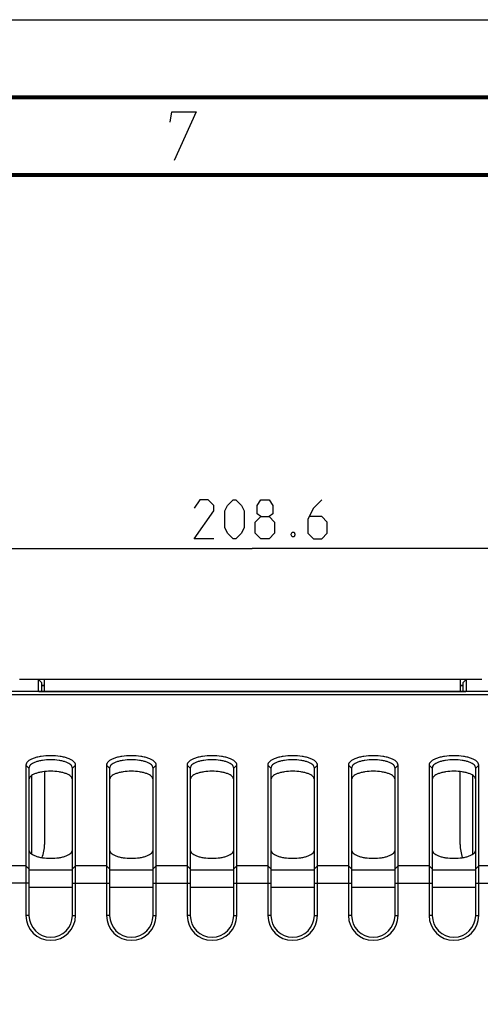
# Model space of a CAD drawing. Header units: millimetres. Extents: x 0 to 420, y 0 to 297.
# Tile 49 of 50: x 332 to 362, y 234 to 297. Entities that reach past the tile are written whole.
import ezdxf

# ---------------------------------------------------------------- set-up
doc = ezdxf.new("R2010")
doc.units = ezdxf.units.MM
doc.header["$LTSCALE"] = 23.1
doc.layers.get('0').update_dxf_attribs({"linetype": 'CONTINUOUS'})
doc.layers.add('02___PRT_ALL_AXES', color=7, linetype='CONTINUOUS')
doc.layers.add('DIM_PILOTEES', color=7, linetype='CONTINUOUS')
doc.styles.get("Standard").update_dxf_attribs({"font": 'txt', "width": 0.7})
doc.dimstyles.new('DIMSTYLE_1', dxfattribs={"dimtxt": 2.5, "dimasz": 3.5, "dimexe": 2, "dimexo": 0, "dimtad": 1, "dimlfac": 2.5, "dimdsep": 46, "dimtxsty": 'Standard', "dimblk": '_FILLED', "dimblk1": '_FILLED', "dimblk2": '_FILLED', "dimcen": 0.09, "dimazin": 2, "dimtp": 0.5, "dimtm": 0.5, "dimtfac": 1, "dimtofl": 0, "dimtmove": 0, "dimatfit": 3, "dimldrblk": '_FILLED', "dimfxl": 0, "dimtolj": 1, "dimarcsym": 0})

# ---------------------------------------------------------------- blocks, each defined once
blk = doc.blocks.new('_FILLED')
at = {"color": 0, "linetype": 'ByBlock'}
blk.add_solid([(0, 0), (-1, 0.143), (-1, -0.143)], dxfattribs=at)
blk = doc.blocks.new('*D13')
at = {"layer": 'DIM_PILOTEES', "color": 2, "linetype": 'Continuous'}
for p, q in [((305.574, 233.573), (305.574, 264.943)), ((389.014, 233.573), (389.014, 264.943)), ((305.574, 262.943), (347.294, 262.943)), ((389.014, 262.943), (347.294, 262.943))]:
    blk.add_line(p, q, dxfattribs=at)
at = {"layer": 'DIM_PILOTEES', "color": 2, "linetype": 'Continuous', "xscale": 3.5, "yscale": 3.5, "zscale": 3.5, "rotation": 180}
blk.add_blockref('_FILLED', (305.574, 262.943), dxfattribs=at)
at = {"layer": 'DIM_PILOTEES', "color": 2, "linetype": 'Continuous', "xscale": 3.5, "yscale": 3.5, "zscale": 3.5}
blk.add_blockref('_FILLED', (389.014, 262.943), dxfattribs=at)
at = {"layer": 'DIM_PILOTEES', "color": 2, "linetype": 'Continuous', "insert": (348.196, 266.068), "char_height": 2.5, "width": 13.92857, "attachment_point": 2, "line_spacing_factor": 0.9}
blk.add_mtext('{\\ftxt;\\W0.0001;\\H0.0001;\\~}{\\ftxt;\\W3.7142857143;\\H2.5; }{\\ftxt;\\W0.0001;\\H0.0001;\\~}', dxfattribs=at)

msp = doc.modelspace()

# ---------------------------------------------------------------- linework, layer by layer
at = {"color": 7, "linetype": 'Continuous'}
for p, q in [((0, 297), (420, 297)), ((25, 286.9999), (410, 286.9999)), ((332.2936, 254.5111), (332.2865, 254.504)), ((332.4936, 254.5162), (333.2936, 254.5162)), ((333.4935, 254.5111), (333.4936, 254.5109)), ((333.4935, 254.5111), (333.6934, 254.3113)), ((333.4935, 254.5082), (361.0936, 254.5082)), ((333.4936, 254.5109), (333.4936, 253.7389)), ((333.6936, 254.311), (333.4936, 254.5109)), ((333.8936, 253.7241), (333.8936, 254.5082)), ((360.6936, 254.5082), (360.6936, 253.7241)), ((360.8936, 254.311), (361.0936, 254.5109)), ((361.0936, 254.5111), (360.8937, 254.3113)), ((361.0936, 254.5109), (361.0936, 254.5111)), ((361.0936, 253.7389), (361.0936, 254.5109)), ((361.2936, 254.5162), (362.0936, 254.5162)), ((363.8936, 253.7221), (330.6936, 253.7221)), ((333.4936, 253.7389), (333.4938, 253.7385)), ((333.6934, 254.3113), (333.6936, 254.311)), ((333.6936, 254.311), (333.6936, 253.7272)), ((333.8936, 254.1082), (333.6936, 254.1082)), ((334.0936, 253.7232), (360.4936, 253.7232)), ((360.8936, 254.1082), (360.6936, 254.1082)), ((360.8936, 254.311), (360.8937, 254.3113)), ((360.8936, 253.7272), (360.8936, 254.311)), ((361.0934, 253.7385), (361.0936, 253.7389)), ((363.8936, 253.5065), (330.6936, 253.5065)), ((332.6936, 248.9791), (332.6936, 239.2941)), ((332.8936, 248.7942), (332.6936, 248.9791)), ((332.8936, 248.7942), (332.8936, 239.2941)), ((335.6936, 248.7942), (335.8936, 248.9791)), ((335.6936, 239.2941), (335.6936, 248.7942)), ((335.8936, 239.2941), (335.8936, 248.9791)), ((337.8936, 248.9791), (337.8936, 239.2941)), ((338.0936, 248.7942), (337.8936, 248.9791)), ((338.0936, 248.7942), (338.0936, 239.2941)), ((340.8936, 248.7942), (341.0936, 248.9791)), ((340.8936, 239.2941), (340.8936, 248.7942)), ((341.0936, 239.2941), (341.0936, 248.9791)), ((343.0936, 248.9791), (343.0936, 239.2941)), ((343.2936, 248.7942), (343.0936, 248.9791)), ((343.2936, 248.7942), (343.2936, 239.2941)), ((346.0936, 248.7942), (346.2936, 248.9791)), ((346.0936, 239.2941), (346.0936, 248.7942)), ((346.2936, 239.2941), (346.2936, 248.9791)), ((348.2936, 248.9791), (348.2936, 239.2941)), ((348.4936, 248.7942), (348.2936, 248.9791)), ((348.4936, 248.7942), (348.4936, 239.2941)), ((351.2936, 248.7942), (351.4936, 248.9791)), ((351.2936, 239.2941), (351.2936, 248.7942)), ((351.4936, 239.2941), (351.4936, 248.9791)), ((353.4936, 248.9791), (353.4936, 239.2941)), ((353.6936, 248.7942), (353.4936, 248.9791)), ((353.6936, 248.7942), (353.6936, 239.2941)), ((356.4936, 248.7942), (356.6936, 248.9791)), ((356.4936, 239.2941), (356.4936, 248.7942)), ((356.6936, 239.2941), (356.6936, 248.9791)), ((358.6936, 248.9791), (358.6936, 239.2941)), ((358.8936, 248.7942), (358.6936, 248.9791)), ((358.8936, 248.7942), (358.8936, 239.2941)), ((361.6936, 248.7942), (361.8936, 248.9791)), ((361.6936, 239.2941), (361.6936, 248.7942)), ((361.8936, 239.2941), (361.8936, 248.9791)), ((333.0641, 248.3082), (333.0874, 248.3082)), ((333.0874, 243.2406), (333.0874, 248.3082)), ((333.8936, 248.5644), (333.8936, 243.8682)), ((360.6936, 243.8682), (360.6936, 248.5644)), ((361.4997, 248.3082), (361.4997, 243.2406)), ((361.4997, 248.3082), (361.523, 248.3082)), ((332.6936, 242.4941), (330.6936, 242.4941)), ((332.8936, 242.3092), (332.6936, 242.4941)), ((335.6936, 242.3092), (335.8936, 242.4941)), ((337.8936, 242.4941), (335.8936, 242.4941)), ((338.0936, 242.3092), (337.8936, 242.4941)), ((340.8936, 242.3092), (341.0936, 242.4941)), ((343.0936, 242.4941), (341.0936, 242.4941)), ((343.2936, 242.3092), (343.0936, 242.4941)), ((346.0936, 242.3092), (346.2936, 242.4941)), ((348.2936, 242.4941), (346.2936, 242.4941)), ((348.4936, 242.3092), (348.2936, 242.4941)), ((351.2936, 242.3092), (351.4936, 242.4941)), ((353.4936, 242.4941), (351.4936, 242.4941)), ((353.6936, 242.3092), (353.4936, 242.4941)), ((356.4936, 242.3092), (356.6936, 242.4941)), ((358.6936, 242.4941), (356.6936, 242.4941)), ((358.8936, 242.3092), (358.6936, 242.4941)), ((361.6936, 242.3092), (361.8936, 242.4941)), ((363.8936, 242.4941), (361.8936, 242.4941)), ((332.8936, 242.2262), (335.6936, 242.2262)), ((338.0936, 242.2262), (340.8936, 242.2262)), ((343.2936, 242.2262), (346.0936, 242.2262)), ((348.4936, 242.2262), (351.2936, 242.2262)), ((353.6936, 242.2262), (356.4936, 242.2262)), ((358.8936, 242.2262), (361.6936, 242.2262)), ((332.8936, 241.3844), (330.4936, 241.3844)), ((332.8936, 241.1164), (335.6936, 241.1164)), ((335.6936, 241.3844), (338.0936, 241.3844)), ((338.0936, 241.1164), (340.8936, 241.1164)), ((340.8936, 241.3844), (343.2936, 241.3844)), ((343.2936, 241.1164), (346.0936, 241.1164)), ((346.0936, 241.3844), (348.4936, 241.3844)), ((348.4936, 241.1164), (351.2936, 241.1164)), ((351.2936, 241.3844), (353.6936, 241.3844)), ((353.6936, 241.1164), (356.4936, 241.1164)), ((356.4936, 241.3844), (358.8936, 241.3844)), ((358.8936, 241.1164), (361.6936, 241.1164)), ((361.6936, 241.3844), (364.0936, 241.3844)), ((332.8936, 239.2941), (332.6936, 239.2941)), ((335.6936, 239.2941), (335.8936, 239.2941)), ((338.0936, 239.2941), (337.8936, 239.2941)), ((340.8936, 239.2941), (341.0936, 239.2941)), ((343.2936, 239.2941), (343.0936, 239.2941)), ((346.0936, 239.2941), (346.2936, 239.2941)), ((348.4936, 239.2941), (348.2936, 239.2941)), ((351.2936, 239.2941), (351.4936, 239.2941)), ((353.6936, 239.2941), (353.4936, 239.2941)), ((356.4936, 239.2941), (356.6936, 239.2941)), ((358.8936, 239.2941), (358.6936, 239.2941)), ((361.6936, 239.2941), (361.8936, 239.2941))]:
    msp.add_line(p, q, dxfattribs=at)
at = {"color": 7, "linetype": 'Continuous', "const_width": 0.25}
for points in [[(415, 292), (20, 292)], [(25, 287), (410, 287)]]:
    msp.add_lwpolyline(points, dxfattribs=at)
at = {"color": 2, "linetype": 'Continuous'}
msp.add_lwpolyline([(341.9937, 290.4), (342.1039, 291.075), (343.6789, 291.075), (342.2646, 287.925)], dxfattribs=at)
at = {"color": 7, "linetype": 'Continuous'}
for centre, radius, start, end in [((331.4936, 243.8682), 2.4, 339.35207, 360), ((363.0936, 243.8682), 2.4, 180, 200.64793), ((334.2936, 239.2941), 1.6, 180, 360), ((334.2936, 239.2941), 1.4, 180, 360), ((339.4936, 239.2941), 1.6, 180, 360), ((339.4936, 239.2941), 1.4, 180, 360), ((344.6936, 239.2941), 1.6, 180, 360), ((344.6936, 239.2941), 1.4, 180, 360), ((349.8936, 239.2941), 1.6, 180, 360), ((349.8936, 239.2941), 1.4, 180, 360), ((355.0936, 239.2941), 1.6, 180, 360), ((355.0936, 239.2941), 1.4, 180, 360), ((360.2936, 239.2941), 1.6, 180, 360), ((360.2936, 239.2941), 1.4, 180, 360)]:
    msp.add_arc(centre, radius, start, end, dxfattribs=at)
for points, knots in [([(332.2936, 254.5111), (332.2947, 254.5122), (332.3012, 254.5118), (332.3123, 254.5136), (332.3312, 254.5139), (332.3557, 254.5148), (332.3854, 254.5154), (332.4319, 254.516), (332.4684, 254.5162), (332.4936, 254.5162)], [0, 0, 0, 0, 0.0240437, 0.0840323, 0.1779692, 0.3024259, 0.4528075, 0.6234687, 1, 1, 1, 1]), ([(333.2936, 254.5162), (333.3187, 254.5162), (333.3552, 254.516), (333.4017, 254.5154), (333.4315, 254.5148), (333.4559, 254.5139), (333.4748, 254.5136), (333.4859, 254.5118), (333.4924, 254.5122), (333.4935, 254.5111)], [0, 0, 0, 0, 0.3765313, 0.5471925, 0.6975741, 0.8220308, 0.9159677, 0.9759563, 1, 1, 1, 1]), ([(361.0936, 254.5111), (361.0947, 254.5122), (361.1012, 254.5118), (361.1123, 254.5136), (361.1312, 254.5139), (361.1557, 254.5148), (361.1854, 254.5154), (361.2319, 254.516), (361.2684, 254.5162), (361.2936, 254.5162)], [0, 0, 0, 0, 0.0240437, 0.0840323, 0.1779692, 0.3024259, 0.4528075, 0.6234687, 1, 1, 1, 1]), ([(333.4938, 253.7385), (333.4948, 253.7374), (333.5001, 253.7367), (333.5095, 253.735), (333.525, 253.7339), (333.5556, 253.7317), (333.6063, 253.7296), (333.68, 253.7274), (333.7691, 253.7256), (333.8703, 253.7242), (333.9798, 253.7234), (334.0552, 253.7232), (334.0936, 253.7232)], [0, 0, 0, 0, 0.0075814, 0.0241489, 0.0497438, 0.084144, 0.1780874, 0.3025358, 0.452892, 0.6235475, 0.8082372, 1, 1, 1, 1]), ([(360.4936, 253.7232), (360.5319, 253.7232), (360.6073, 253.7234), (360.7168, 253.7242), (360.818, 253.7256), (360.9071, 253.7274), (360.9809, 253.7296), (361.0315, 253.7317), (361.0621, 253.7339), (361.0776, 253.735), (361.087, 253.7367), (361.0923, 253.7374), (361.0934, 253.7385)], [0, 0, 0, 0, 0.1917628, 0.3764526, 0.547108, 0.6974642, 0.8219126, 0.915856, 0.9502562, 0.9758511, 0.9924186, 1, 1, 1, 1]), ([(335.8936, 248.9791), (335.8936, 249.02), (335.8676, 249.1102), (335.7675, 249.2256), (335.6157, 249.3287), (335.4158, 249.4184), (335.1744, 249.492), (334.7978, 249.5669), (334.2936, 249.6023), (333.7893, 249.5669), (333.4127, 249.492), (333.1713, 249.4184), (332.9714, 249.3287), (332.8196, 249.2256), (332.7195, 249.1102), (332.6936, 249.02), (332.6936, 248.9791)], [0, 0, 0, 0, 0.0337066, 0.0738333, 0.123697, 0.1839551, 0.2537408, 0.3312955, 0.5, 0.6687045, 0.7462592, 0.8160449, 0.876303, 0.9261667, 0.9662934, 1, 1, 1, 1]), ([(335.6936, 248.7942), (335.6936, 248.83), (335.6708, 248.9088), (335.5832, 249.0098), (335.4504, 249.1001), (335.2755, 249.1785), (335.0643, 249.2429), (334.7348, 249.3085), (334.2936, 249.3395), (333.8523, 249.3085), (333.5228, 249.2429), (333.3116, 249.1785), (333.1367, 249.1001), (333.0039, 249.0098), (332.9163, 248.9088), (332.8936, 248.83), (332.8936, 248.7942)], [0, 0, 0, 0, 0.0337066, 0.0738333, 0.123697, 0.1839551, 0.2537408, 0.3312955, 0.5, 0.6687045, 0.7462592, 0.8160449, 0.876303, 0.9261667, 0.9662934, 1, 1, 1, 1]), ([(341.0936, 248.9791), (341.0936, 249.02), (341.0676, 249.1102), (340.9675, 249.2256), (340.8157, 249.3287), (340.6158, 249.4184), (340.3744, 249.492), (339.9978, 249.5669), (339.4936, 249.6023), (338.9893, 249.5669), (338.6127, 249.492), (338.3713, 249.4184), (338.1714, 249.3287), (338.0196, 249.2256), (337.9195, 249.1102), (337.8936, 249.02), (337.8936, 248.9791)], [0, 0, 0, 0, 0.0337066, 0.0738333, 0.123697, 0.1839551, 0.2537408, 0.3312955, 0.5, 0.6687045, 0.7462592, 0.8160449, 0.876303, 0.9261667, 0.9662934, 1, 1, 1, 1]), ([(340.8936, 248.7942), (340.8936, 248.83), (340.8708, 248.9088), (340.7832, 249.0098), (340.6504, 249.1001), (340.4755, 249.1785), (340.2643, 249.2429), (339.9348, 249.3085), (339.4936, 249.3395), (339.0523, 249.3085), (338.7228, 249.2429), (338.5116, 249.1785), (338.3367, 249.1001), (338.2039, 249.0098), (338.1163, 248.9088), (338.0936, 248.83), (338.0936, 248.7942)], [0, 0, 0, 0, 0.0337066, 0.0738333, 0.123697, 0.1839551, 0.2537408, 0.3312955, 0.5, 0.6687045, 0.7462592, 0.8160449, 0.876303, 0.9261667, 0.9662934, 1, 1, 1, 1]), ([(346.2936, 248.9791), (346.2936, 249.02), (346.2676, 249.1102), (346.1675, 249.2256), (346.0157, 249.3287), (345.8158, 249.4184), (345.5744, 249.492), (345.1978, 249.5669), (344.6936, 249.6023), (344.1893, 249.5669), (343.8127, 249.492), (343.5713, 249.4184), (343.3714, 249.3287), (343.2196, 249.2256), (343.1195, 249.1102), (343.0936, 249.02), (343.0936, 248.9791)], [0, 0, 0, 0, 0.0337066, 0.0738333, 0.123697, 0.1839551, 0.2537408, 0.3312955, 0.5, 0.6687045, 0.7462592, 0.8160449, 0.876303, 0.9261667, 0.9662934, 1, 1, 1, 1]), ([(346.0936, 248.7942), (346.0936, 248.83), (346.0708, 248.9088), (345.9832, 249.0098), (345.8504, 249.1001), (345.6755, 249.1785), (345.4643, 249.2429), (345.1348, 249.3085), (344.6936, 249.3395), (344.2523, 249.3085), (343.9228, 249.2429), (343.7116, 249.1785), (343.5367, 249.1001), (343.4039, 249.0098), (343.3163, 248.9088), (343.2936, 248.83), (343.2936, 248.7942)], [0, 0, 0, 0, 0.0337066, 0.0738333, 0.123697, 0.1839551, 0.2537408, 0.3312955, 0.5, 0.6687045, 0.7462592, 0.8160449, 0.876303, 0.9261667, 0.9662934, 1, 1, 1, 1]), ([(351.4936, 248.9791), (351.4936, 249.02), (351.4676, 249.1102), (351.3675, 249.2256), (351.2157, 249.3287), (351.0158, 249.4184), (350.7744, 249.492), (350.3978, 249.5669), (349.8936, 249.6023), (349.3893, 249.5669), (349.0127, 249.492), (348.7713, 249.4184), (348.5714, 249.3287), (348.4196, 249.2256), (348.3195, 249.1102), (348.2936, 249.02), (348.2936, 248.9791)], [0, 0, 0, 0, 0.0337066, 0.0738333, 0.123697, 0.1839551, 0.2537408, 0.3312955, 0.5, 0.6687045, 0.7462592, 0.8160449, 0.876303, 0.9261667, 0.9662934, 1, 1, 1, 1]), ([(351.2936, 248.7942), (351.2936, 248.83), (351.2708, 248.9088), (351.1832, 249.0098), (351.0504, 249.1001), (350.8755, 249.1785), (350.6643, 249.2429), (350.3348, 249.3085), (349.8936, 249.3395), (349.4523, 249.3085), (349.1228, 249.2429), (348.9116, 249.1785), (348.7367, 249.1001), (348.6039, 249.0098), (348.5163, 248.9088), (348.4936, 248.83), (348.4936, 248.7942)], [0, 0, 0, 0, 0.0337066, 0.0738333, 0.123697, 0.1839551, 0.2537408, 0.3312955, 0.5, 0.6687045, 0.7462592, 0.8160449, 0.876303, 0.9261667, 0.9662934, 1, 1, 1, 1]), ([(356.6936, 248.9791), (356.6936, 249.02), (356.6676, 249.1102), (356.5675, 249.2256), (356.4157, 249.3287), (356.2158, 249.4184), (355.9744, 249.492), (355.5978, 249.5669), (355.0936, 249.6023), (354.5893, 249.5669), (354.2127, 249.492), (353.9713, 249.4184), (353.7714, 249.3287), (353.6196, 249.2256), (353.5195, 249.1102), (353.4936, 249.02), (353.4936, 248.9791)], [0, 0, 0, 0, 0.0337066, 0.0738333, 0.123697, 0.1839551, 0.2537408, 0.3312955, 0.5, 0.6687045, 0.7462592, 0.8160449, 0.876303, 0.9261667, 0.9662934, 1, 1, 1, 1]), ([(356.4936, 248.7942), (356.4936, 248.83), (356.4708, 248.9088), (356.3832, 249.0098), (356.2504, 249.1001), (356.0755, 249.1785), (355.8643, 249.2429), (355.5348, 249.3085), (355.0936, 249.3395), (354.6523, 249.3085), (354.3228, 249.2429), (354.1116, 249.1785), (353.9367, 249.1001), (353.8039, 249.0098), (353.7163, 248.9088), (353.6936, 248.83), (353.6936, 248.7942)], [0, 0, 0, 0, 0.0337066, 0.0738333, 0.123697, 0.1839551, 0.2537408, 0.3312955, 0.5, 0.6687045, 0.7462592, 0.8160449, 0.876303, 0.9261667, 0.9662934, 1, 1, 1, 1]), ([(361.8936, 248.9791), (361.8936, 249.02), (361.8676, 249.1102), (361.7675, 249.2256), (361.6157, 249.3287), (361.4158, 249.4184), (361.1744, 249.492), (360.7978, 249.5669), (360.2936, 249.6023), (359.7893, 249.5669), (359.4127, 249.492), (359.1713, 249.4184), (358.9714, 249.3287), (358.8196, 249.2256), (358.7195, 249.1102), (358.6936, 249.02), (358.6936, 248.9791)], [0, 0, 0, 0, 0.0337066, 0.0738333, 0.123697, 0.1839551, 0.2537408, 0.3312955, 0.5, 0.6687045, 0.7462592, 0.8160449, 0.876303, 0.9261667, 0.9662934, 1, 1, 1, 1]), ([(361.6936, 248.7942), (361.6936, 248.83), (361.6708, 248.9088), (361.5832, 249.0098), (361.4504, 249.1001), (361.2755, 249.1785), (361.0643, 249.2429), (360.7348, 249.3085), (360.2936, 249.3395), (359.8523, 249.3085), (359.5228, 249.2429), (359.3116, 249.1785), (359.1367, 249.1001), (359.0039, 249.0098), (358.9163, 248.9088), (358.8936, 248.83), (358.8936, 248.7942)], [0, 0, 0, 0, 0.0337066, 0.0738333, 0.123697, 0.1839551, 0.2537408, 0.3312955, 0.5, 0.6687045, 0.7462592, 0.8160449, 0.876303, 0.9261667, 0.9662934, 1, 1, 1, 1]), ([(335.6936, 248.0544), (335.6936, 248.0901), (335.6708, 248.169), (335.5832, 248.27), (335.4504, 248.3603), (335.2755, 248.4387), (335.0643, 248.5031), (334.7348, 248.5686), (334.2936, 248.5996), (333.8523, 248.5686), (333.5228, 248.5031), (333.3116, 248.4387), (333.1367, 248.3603), (333.0039, 248.27), (332.9163, 248.169), (332.8936, 248.0901), (332.8936, 248.0544)], [0, 0, 0, 0, 0.0337067, 0.0738333, 0.123697, 0.1839551, 0.2537408, 0.3312956, 0.5, 0.6687044, 0.7462592, 0.8160449, 0.876303, 0.9261667, 0.9662933, 1, 1, 1, 1]), ([(340.8936, 248.0544), (340.8936, 248.0901), (340.8708, 248.169), (340.7832, 248.27), (340.6504, 248.3603), (340.4755, 248.4387), (340.2643, 248.5031), (339.9348, 248.5686), (339.4936, 248.5996), (339.0523, 248.5686), (338.7228, 248.5031), (338.5116, 248.4387), (338.3367, 248.3603), (338.2039, 248.27), (338.1163, 248.169), (338.0936, 248.0901), (338.0936, 248.0544)], [0, 0, 0, 0, 0.0337067, 0.0738333, 0.123697, 0.1839551, 0.2537408, 0.3312956, 0.5, 0.6687044, 0.7462592, 0.8160449, 0.876303, 0.9261667, 0.9662933, 1, 1, 1, 1]), ([(346.0936, 248.0544), (346.0936, 248.0901), (346.0708, 248.169), (345.9832, 248.27), (345.8504, 248.3603), (345.6755, 248.4387), (345.4643, 248.5031), (345.1348, 248.5686), (344.6936, 248.5996), (344.2523, 248.5686), (343.9228, 248.5031), (343.7116, 248.4387), (343.5367, 248.3603), (343.4039, 248.27), (343.3163, 248.169), (343.2936, 248.0901), (343.2936, 248.0544)], [0, 0, 0, 0, 0.0337067, 0.0738333, 0.123697, 0.1839551, 0.2537408, 0.3312956, 0.5, 0.6687044, 0.7462592, 0.8160449, 0.876303, 0.9261667, 0.9662933, 1, 1, 1, 1]), ([(351.2936, 248.0544), (351.2936, 248.0901), (351.2708, 248.169), (351.1832, 248.27), (351.0504, 248.3603), (350.8755, 248.4387), (350.6643, 248.5031), (350.3348, 248.5686), (349.8936, 248.5996), (349.4523, 248.5686), (349.1228, 248.5031), (348.9116, 248.4387), (348.7367, 248.3603), (348.6039, 248.27), (348.5163, 248.169), (348.4936, 248.0901), (348.4936, 248.0544)], [0, 0, 0, 0, 0.0337067, 0.0738333, 0.123697, 0.1839551, 0.2537408, 0.3312956, 0.5, 0.6687044, 0.7462592, 0.8160449, 0.876303, 0.9261667, 0.9662933, 1, 1, 1, 1]), ([(356.4936, 248.0544), (356.4936, 248.0901), (356.4708, 248.169), (356.3832, 248.27), (356.2504, 248.3603), (356.0755, 248.4387), (355.8643, 248.5031), (355.5348, 248.5686), (355.0936, 248.5996), (354.6523, 248.5686), (354.3228, 248.5031), (354.1116, 248.4387), (353.9367, 248.3603), (353.8039, 248.27), (353.7163, 248.169), (353.6936, 248.0901), (353.6936, 248.0544)], [0, 0, 0, 0, 0.0337067, 0.0738333, 0.123697, 0.1839551, 0.2537408, 0.3312956, 0.5, 0.6687044, 0.7462592, 0.8160449, 0.876303, 0.9261667, 0.9662933, 1, 1, 1, 1]), ([(361.6936, 248.0544), (361.6936, 248.0901), (361.6708, 248.169), (361.5832, 248.27), (361.4504, 248.3603), (361.2755, 248.4387), (361.0643, 248.5031), (360.7348, 248.5686), (360.2936, 248.5996), (359.8523, 248.5686), (359.5228, 248.5031), (359.3116, 248.4387), (359.1367, 248.3603), (359.0039, 248.27), (358.9163, 248.169), (358.8936, 248.0901), (358.8936, 248.0544)], [0, 0, 0, 0, 0.0337067, 0.0738333, 0.123697, 0.1839551, 0.2537408, 0.3312956, 0.5, 0.6687044, 0.7462592, 0.8160449, 0.876303, 0.9261667, 0.9662933, 1, 1, 1, 1]), ([(332.8936, 243.5107), (332.8936, 243.475), (332.9163, 243.3961), (333.0039, 243.2951), (333.1367, 243.2048), (333.3116, 243.1264), (333.5228, 243.062), (333.8523, 242.9965), (334.2936, 242.9655), (334.7348, 242.9965), (335.0643, 243.062), (335.2755, 243.1264), (335.4504, 243.2048), (335.5832, 243.2951), (335.6708, 243.3961), (335.6936, 243.475), (335.6936, 243.5107)], [0, 0, 0, 0, 0.0337067, 0.0738333, 0.123697, 0.1839551, 0.2537408, 0.3312956, 0.5, 0.6687044, 0.7462592, 0.8160449, 0.876303, 0.9261667, 0.9662933, 1, 1, 1, 1]), ([(338.0936, 243.5107), (338.0936, 243.475), (338.1163, 243.3961), (338.2039, 243.2951), (338.3367, 243.2048), (338.5116, 243.1264), (338.7228, 243.062), (339.0523, 242.9965), (339.4936, 242.9655), (339.9348, 242.9965), (340.2643, 243.062), (340.4755, 243.1264), (340.6504, 243.2048), (340.7832, 243.2951), (340.8708, 243.3961), (340.8936, 243.475), (340.8936, 243.5107)], [0, 0, 0, 0, 0.0337067, 0.0738333, 0.123697, 0.1839551, 0.2537408, 0.3312956, 0.5, 0.6687044, 0.7462592, 0.8160449, 0.876303, 0.9261667, 0.9662933, 1, 1, 1, 1]), ([(343.2936, 243.5107), (343.2936, 243.475), (343.3163, 243.3961), (343.4039, 243.2951), (343.5367, 243.2048), (343.7116, 243.1264), (343.9228, 243.062), (344.2523, 242.9965), (344.6936, 242.9655), (345.1348, 242.9965), (345.4643, 243.062), (345.6755, 243.1264), (345.8504, 243.2048), (345.9832, 243.2951), (346.0708, 243.3961), (346.0936, 243.475), (346.0936, 243.5107)], [0, 0, 0, 0, 0.0337067, 0.0738333, 0.123697, 0.1839551, 0.2537408, 0.3312956, 0.5, 0.6687044, 0.7462592, 0.8160449, 0.876303, 0.9261667, 0.9662933, 1, 1, 1, 1]), ([(348.4936, 243.5107), (348.4936, 243.475), (348.5163, 243.3961), (348.6039, 243.2951), (348.7367, 243.2048), (348.9116, 243.1264), (349.1228, 243.062), (349.4523, 242.9965), (349.8936, 242.9655), (350.3348, 242.9965), (350.6643, 243.062), (350.8755, 243.1264), (351.0504, 243.2048), (351.1832, 243.2951), (351.2708, 243.3961), (351.2936, 243.475), (351.2936, 243.5107)], [0, 0, 0, 0, 0.0337067, 0.0738333, 0.123697, 0.1839551, 0.2537408, 0.3312956, 0.5, 0.6687044, 0.7462592, 0.8160449, 0.876303, 0.9261667, 0.9662933, 1, 1, 1, 1]), ([(353.6936, 243.5107), (353.6936, 243.475), (353.7163, 243.3961), (353.8039, 243.2951), (353.9367, 243.2048), (354.1116, 243.1264), (354.3228, 243.062), (354.6523, 242.9965), (355.0936, 242.9655), (355.5348, 242.9965), (355.8643, 243.062), (356.0755, 243.1264), (356.2504, 243.2048), (356.3832, 243.2951), (356.4708, 243.3961), (356.4936, 243.475), (356.4936, 243.5107)], [0, 0, 0, 0, 0.0337067, 0.0738333, 0.123697, 0.1839551, 0.2537408, 0.3312956, 0.5, 0.6687044, 0.7462592, 0.8160449, 0.876303, 0.9261667, 0.9662933, 1, 1, 1, 1]), ([(358.8936, 243.5107), (358.8936, 243.475), (358.9163, 243.3961), (359.0039, 243.2951), (359.1367, 243.2048), (359.3116, 243.1264), (359.5228, 243.062), (359.8523, 242.9965), (360.2936, 242.9655), (360.7348, 242.9965), (361.0643, 243.062), (361.2755, 243.1264), (361.4504, 243.2048), (361.5832, 243.2951), (361.6708, 243.3961), (361.6936, 243.475), (361.6936, 243.5107)], [0, 0, 0, 0, 0.0337067, 0.0738333, 0.123697, 0.1839551, 0.2537408, 0.3312956, 0.5, 0.6687044, 0.7462592, 0.8160449, 0.876303, 0.9261667, 0.9662933, 1, 1, 1, 1])]:
    msp.add_open_spline(points, degree=3, knots=knots, dxfattribs=at)
at = {"layer": '02___PRT_ALL_AXES', "color": 7, "linetype": 'Continuous'}
for p, q in [((333.6936, 254.1082), (333.8936, 254.1082)), ((360.6936, 254.1082), (360.8936, 254.1082))]:
    msp.add_line(p, q, dxfattribs=at)
at = {"layer": 'DIM_PILOTEES', "color": 2, "linetype": 'Continuous'}
for points in [[(344.8035, 263.568), (343.5535, 263.568), (344.8035, 265.3537), (344.8035, 265.7108), (344.4463, 266.068), (343.9106, 266.068), (343.5535, 265.5323)], [(345.5178, 264.2823), (345.5178, 265.3537), (345.6964, 265.7108), (346.0535, 266.068), (346.2321, 266.068), (346.5892, 265.7108), (346.7678, 265.3537), (346.7678, 264.2823), (346.5892, 263.9251), (346.2321, 263.568), (346.0535, 263.568), (345.6964, 263.9251), (345.5178, 264.2823)], [(347.8392, 264.9966), (347.6011, 265.1751), (347.6011, 265.7108), (347.8392, 266.068), (348.3749, 266.068), (348.613, 265.7108), (348.613, 265.1751), (348.3749, 264.9966), (348.7321, 264.6394), (348.7321, 263.9251), (348.3749, 263.568), (347.8392, 263.568), (347.4821, 263.9251)], [(351.7678, 266.068), (351.232, 265.5323), (350.8749, 264.818), (350.8749, 263.9251), (351.232, 263.568), (351.7678, 263.568), (352.1249, 263.9251), (352.1249, 264.6394), (351.7678, 264.9966), (350.994, 264.9966)], [(347.4821, 263.9251), (347.4821, 264.6394), (347.8392, 264.9966), (348.3749, 264.9966)], [(349.9821, 263.9846), (350.0416, 263.8656), (350.0416, 263.8061), (349.9821, 263.687), (349.863, 263.687), (349.8035, 263.8061), (349.8035, 263.8656), (349.863, 263.9846), (349.9821, 263.9846)]]:
    msp.add_lwpolyline(points, dxfattribs=at)

# ---------------------------------------------------------------- dimensions: what is measured, and where the dimension line sits
dim = msp.add_linear_dim(base=(389.0136, 262.943), p1=(305.5736, 233.5728), p2=(389.0136, 233.5728), text='{\\ftxt;\\W0.0001;\\H0.0001;\\~}{\\ftxt;\\W3.7142857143;\\H2.5; }{\\ftxt;\\W0.0001;\\H0.0001;\\~}', dimstyle='DIMSTYLE_1', dxfattribs=at)
dim.commit()
dim.dimension.update_dxf_attribs({"geometry": '*D13', "text_midpoint": (347.8392, 262.943), "dimtype": 160})

doc.saveas('drawing.dxf')
